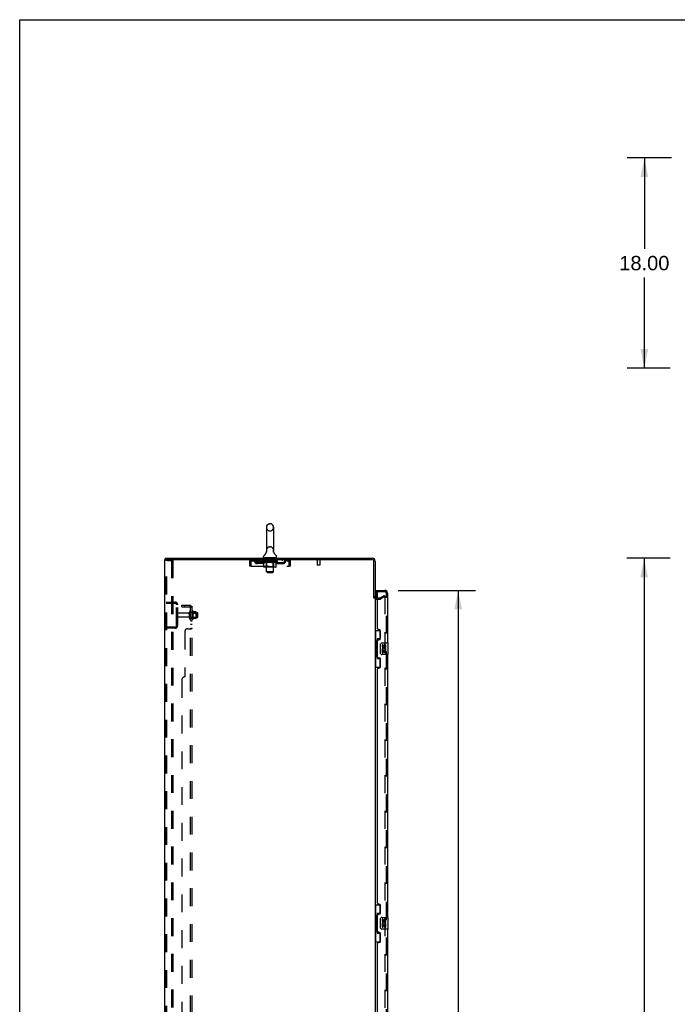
# Model space of a CAD drawing. Header units: inches. Extents: x 0 to 278, y 0 to 180.
# Tile 52 of 67: x 0 to 56, y 96 to 180. Entities that reach past the tile are written whole.
import ezdxf

# ---------------------------------------------------------------- set-up
doc = ezdxf.new("R2010")
doc.units = ezdxf.units.IN
doc.header["$LTSCALE"] = 15.310625
doc.header["$MEASUREMENT"] = 0
doc.linetypes.add('HIDDEN', pattern=[0.2, 0.1, -0.1])
doc.layers.get('0').update_dxf_attribs({"linetype": 'CONTINUOUS'})
for name, color, linetype in [('DEFAULT_2', 8, 'HIDDEN'), ('DIMENSIONS', 7, 'CONTINUOUS'), ('LEFTHAND_DOOR_ASSEMBLY', 7, 'CONTINUOUS'), ('RIGHTHAND_DOOR_ASSEMBLY', 7, 'CONTINUOUS'), ('SUBPANEL', 7, 'CONTINUOUS'), ('WITNESSMARKS', 7, 'CONTINUOUS')]:
    doc.layers.add(name, color=color, linetype=linetype)
doc.styles.get("Standard").update_dxf_attribs({"font": 'arial.ttf'})
doc.dimstyles.new('DIMSTYLE_1', dxfattribs={"dimtxt": 1.228125, "dimasz": 1.6375, "dimexe": 0.09, "dimexo": 0.07, "dimgap": 0.0375, "dimtad": 0, "dimtih": 1, "dimtoh": 1, "dimzin": 4, "dimdsep": 46, "dimtxsty": 'Standard', "dimblk": '_FILLED', "dimblk1": '_FILLED', "dimblk2": '_FILLED', "dimcen": 0.09, "dimadec": 3, "dimazin": 1, "dimtfac": 1, "dimtdec": 3, "dimtofl": 0, "dimtmove": 0, "dimatfit": 3, "dimldrblk": '_FILLED', "dimfxl": 0, "dimtolj": 1, "dimtzin": 4, "dimarcsym": 0})

# ---------------------------------------------------------------- blocks, each defined once
blk = doc.blocks.new('_FILLED')
at = {"color": 0, "linetype": 'ByBlock'}
blk.add_solid([(0, 0), (-1, 0.2), (-1, -0.2)], dxfattribs=at)
blk = doc.blocks.new('*D7')
at = {"layer": 'DIMENSIONS', "color": 2, "linetype": 'Continuous'}
for p, q in [((55.802, 168.289), (51.993, 168.289)), ((53.466, 168.289), (53.466, 160.517)), ((53.466, 150.289), (53.466, 158.061)), ((55.668, 150.289), (51.993, 150.289))]:
    blk.add_line(p, q, dxfattribs=at)
at = {"layer": 'DIMENSIONS', "color": 2, "linetype": 'Continuous', "xscale": 1.6375, "yscale": 1.6375, "zscale": 1.6375}
for p, rotation in [((53.466, 168.289), 90), ((53.466, 150.289), 270)]:
    blk.add_blockref('_FILLED', p, dxfattribs=dict(at, rotation=rotation))
at = {"layer": 'DIMENSIONS', "color": 2, "linetype": 'Continuous', "insert": (53.466, 159.903), "char_height": 1.2281, "width": 4.29159, "attachment_point": 2, "line_spacing_factor": 0.9}
blk.add_mtext('18.00', dxfattribs=at)
blk = doc.blocks.new('*D9')
at = {"layer": 'DIMENSIONS', "color": 2, "linetype": 'Continuous'}
for p, q in [((32.386, 131.272), (39.002, 131.272)), ((37.528, 131.272), (37.528, 93.335)), ((37.528, 50.772), (37.528, 89.037)), ((32.386, 50.772), (39.002, 50.772))]:
    blk.add_line(p, q, dxfattribs=at)
at = {"layer": 'DIMENSIONS', "color": 2, "linetype": 'Continuous', "xscale": 1.6375, "yscale": 1.6375, "zscale": 1.6375}
for p, rotation in [((37.528, 131.272), 90), ((37.528, 50.772), 270)]:
    blk.add_blockref('_FILLED', p, dxfattribs=dict(at, rotation=rotation))
at = {"layer": 'DIMENSIONS', "color": 2, "linetype": 'Continuous', "insert": (37.528, 92.721), "char_height": 1.2281, "width": 6.28216, "attachment_point": 2, "line_spacing_factor": 0.9}
blk.add_mtext('80.50\\PDOORS', dxfattribs=at)
blk = doc.blocks.new('*D12')
at = {"layer": 'DIMENSIONS', "color": 2, "linetype": 'Continuous'}
for p, q in [((55.668, 134.022), (51.975, 134.022)), ((53.449, 134.022), (53.449, 92.25)), ((53.449, 48.022), (53.449, 89.794)), ((55.668, 48.022), (51.975, 48.022))]:
    blk.add_line(p, q, dxfattribs=at)
at = {"layer": 'DIMENSIONS', "color": 2, "linetype": 'Continuous', "xscale": 1.6375, "yscale": 1.6375, "zscale": 1.6375}
for p, rotation in [((53.449, 134.022), 90), ((53.449, 48.022), 270)]:
    blk.add_blockref('_FILLED', p, dxfattribs=dict(at, rotation=rotation))
at = {"layer": 'DIMENSIONS', "color": 2, "linetype": 'Continuous', "insert": (53.449, 91.636), "char_height": 1.2281, "width": 4.29159, "attachment_point": 2, "line_spacing_factor": 0.9}
blk.add_mtext('86.00', dxfattribs=at)

msp = doc.modelspace()

# ---------------------------------------------------------------- linework, layer by layer
at = {"color": 7, "linetype": 'Continuous'}
for p, q in [((0, 0), (0, 180.125)), ((0, 180.125), (278.375, 180.125)), ((21.122, 136.668), (21.122, 134.693)), ((21.385, 136.968), (21.472, 136.968)), ((21.734, 136.668), (21.734, 134.693)), ((12.48, 133.918), (12.48, 134.022)), ((20.866, 134.121), (20.866, 134.16)), ((20.928, 134.052), (20.928, 134.022)), ((21.928, 134.052), (20.928, 134.052)), ((21.129, 134.549), (21.127, 134.545)), ((21.723, 134.603), (21.724, 134.609)), ((21.723, 134.599), (21.723, 134.604)), ((21.723, 134.594), (21.723, 134.599)), ((21.723, 134.589), (21.723, 134.594)), ((21.723, 134.584), (21.723, 134.589)), ((21.723, 134.579), (21.723, 134.584)), ((21.723, 134.574), (21.723, 134.579)), ((21.724, 134.569), (21.723, 134.574)), ((21.724, 134.613), (21.725, 134.618)), ((21.724, 134.608), (21.724, 134.613)), ((21.725, 134.564), (21.724, 134.569)), ((21.725, 134.618), (21.726, 134.623)), ((21.726, 134.559), (21.725, 134.564)), ((21.727, 134.555), (21.726, 134.559)), ((21.928, 134.052), (21.928, 134.022)), ((21.991, 134.121), (21.991, 134.16)), ((12.518, 133.918), (12.485, 133.918))]:
    msp.add_line(p, q, dxfattribs=at)
at = {"color": 3, "linetype": 'Continuous'}
for p, q in [((12.48, 134.022), (30.182, 134.022)), ((12.428, 48.126), (12.428, 133.918)), ((12.428, 133.918), (12.485, 133.918)), ((12.518, 133.918), (30.182, 133.918)), ((30.324, 130.615), (30.324, 133.776)), ((30.428, 133.776), (30.428, 130.626)), ((30.428, 130.574), (30.428, 51.47)), ((30.571, 130.626), (30.632, 130.626))]:
    msp.add_line(p, q, dxfattribs=at)
at = {"color": 7, "linetype": 'Continuous'}
msp.add_lwpolyline([(21.13, 134.623), (21.131, 134.618), (21.132, 134.614), (21.133, 134.609), (21.134, 134.604), (21.134, 134.599), (21.134, 134.594), (21.134, 134.589), (21.134, 134.584), (21.134, 134.579), (21.133, 134.574), (21.133, 134.569), (21.132, 134.564), (21.131, 134.559), (21.13, 134.554), (21.129, 134.549)], dxfattribs=at)
for centre, radius, start, end in [((21.428, 136.668), 0.306, 105.63034, 180), ((21.385, 136.824), 0.144, 90, 105.63034), ((21.472, 136.824), 0.144, 74.36966, 90), ((21.428, 136.668), 0.306, 0, 74.36966), ((21.01, 134.16), 0.144, 124.66237, 180), ((20.935, 134.121), 0.069, 180, 265), ((20.63, 134.709), 0.523, 304.66237, 347.23891), ((21.428, 134.693), 0.306, 180, 193.20532), ((22.226, 134.709), 0.523, 192.7611, 235.33763), ((21.428, 134.693), 0.306, 346.79468, 360), ((21.922, 134.121), 0.069, 275, 360), ((21.847, 134.16), 0.144, 360, 55.33763)]:
    msp.add_arc(centre, radius, start, end, dxfattribs=at)
at = {"color": 3, "linetype": 'Continuous'}
for centre, radius, start, end in [((30.182, 133.776), 0.246, 0, 90), ((30.182, 133.776), 0.142, 0, 90), ((30.571, 130.769), 0.142, 180, 270)]:
    msp.add_arc(centre, radius, start, end, dxfattribs=at)
at = {"layer": 'DEFAULT_2', "color": 8, "linetype": 'HIDDEN'}
for p, q in [((21.385, 136.368), (21.472, 136.368)), ((21.385, 134.993), (21.472, 134.993)), ((21.108, 134.052), (21.108, 134.022)), ((21.128, 132.871), (21.128, 134.022)), ((21.323, 134.042), (21.323, 133.962)), ((21.533, 134.042), (21.533, 133.962)), ((21.728, 132.871), (21.728, 134.022)), ((21.748, 134.052), (21.748, 134.022)), ((12.532, 48.24), (12.532, 133.805)), ((12.627, 133.835), (12.554, 133.835)), ((12.606, 48.24), (12.606, 133.805)), ((12.627, 133.835), (13.108, 133.835)), ((13.004, 133.835), (13.004, 48.21)), ((13.108, 133.835), (13.108, 48.21)), ((19.678, 133.751), (19.678, 133.356)), ((19.678, 133.751), (19.782, 133.751)), ((19.782, 133.356), (19.678, 133.356)), ((19.782, 133.751), (19.782, 133.356)), ((19.812, 133.356), (19.812, 133.751)), ((19.812, 133.356), (23.044, 133.356)), ((19.845, 133.814), (19.845, 133.918)), ((19.845, 133.814), (23.011, 133.814)), ((20.314, 133.563), (20.314, 133.667)), ((20.797, 133.667), (20.314, 133.667)), ((20.797, 133.563), (20.314, 133.563)), ((20.397, 133.918), (20.397, 133.814)), ((20.564, 133.563), (20.564, 133.667)), ((20.795, 133.767), (20.795, 133.814)), ((20.894, 133.698), (20.795, 133.767)), ((22.062, 133.767), (20.795, 133.767)), ((20.805, 133.807), (20.805, 133.814)), ((20.813, 133.804), (20.813, 133.807)), ((20.813, 133.804), (22.043, 133.804)), ((20.822, 133.804), (20.822, 133.807)), ((20.823, 133.804), (20.823, 133.807)), ((20.833, 133.807), (20.833, 133.814)), ((20.85, 133.804), (20.85, 133.807)), ((20.851, 133.804), (20.851, 133.807)), ((20.88, 133.807), (20.88, 133.814)), ((20.894, 133.804), (20.894, 133.807)), ((20.894, 133.293), (20.894, 133.698)), ((20.894, 133.698), (20.908, 133.688)), ((20.897, 133.804), (20.897, 133.807)), ((21.101, 133.807), (20.9, 133.807)), ((20.922, 133.68), (20.908, 133.688)), ((20.936, 133.672), (20.922, 133.68)), ((20.949, 133.666), (20.936, 133.673)), ((21.922, 133.256), (20.937, 133.256)), ((20.943, 133.807), (20.943, 133.814)), ((20.945, 133.804), (20.945, 133.807)), ((20.945, 133.804), (20.945, 133.807)), ((20.948, 133.804), (20.948, 133.807)), ((20.963, 133.66), (20.949, 133.666)), ((20.956, 133.804), (20.956, 133.807)), ((20.956, 133.804), (20.956, 133.807)), ((20.959, 133.804), (20.959, 133.807)), ((20.962, 133.804), (20.962, 133.808)), ((20.976, 133.656), (20.963, 133.66)), ((20.967, 133.804), (20.967, 133.807)), ((21.08, 133.656), (20.976, 133.656)), ((20.981, 133.804), (20.981, 133.807)), ((20.991, 133.814), (20.991, 133.918)), ((20.999, 133.804), (20.999, 133.807)), ((21, 133.804), (21, 133.81)), ((21.02, 133.804), (21.02, 133.807)), ((21.021, 133.807), (21.021, 133.814)), ((21.031, 133.804), (21.031, 133.807)), ((21.035, 133.804), (21.035, 133.807)), ((21.044, 133.804), (21.044, 133.807)), ((21.056, 133.804), (21.056, 133.811)), ((21.071, 133.804), (21.071, 133.807)), ((21.074, 133.804), (21.074, 133.807)), ((21.116, 133.296), (21.076, 133.256)), ((21.08, 133.656), (21.093, 133.66)), ((21.107, 133.666), (21.093, 133.66)), ((21.101, 133.804), (21.101, 133.807)), ((21.168, 133.807), (21.106, 133.807)), ((21.12, 133.673), (21.107, 133.666)), ((21.112, 133.807), (21.112, 133.814)), ((21.116, 133.296), (21.116, 133.764)), ((21.741, 133.296), (21.116, 133.296)), ((21.119, 133.804), (21.119, 133.807)), ((21.134, 133.68), (21.12, 133.673)), ((21.123, 133.804), (21.123, 133.807)), ((21.129, 133.804), (21.129, 133.813)), ((21.133, 133.804), (21.133, 133.807)), ((21.148, 133.689), (21.134, 133.68)), ((21.144, 133.804), (21.144, 133.807)), ((21.162, 133.698), (21.148, 133.689)), ((21.162, 133.293), (21.162, 133.698)), ((21.162, 133.698), (21.191, 133.689)), ((21.168, 133.804), (21.168, 133.807)), ((21.173, 133.26), (21.171, 133.263)), ((21.178, 133.257), (21.176, 133.258)), ((21.181, 133.256), (21.178, 133.257)), ((21.183, 133.256), (21.181, 133.256)), ((21.243, 133.807), (21.184, 133.807)), ((21.219, 133.68), (21.191, 133.689)), ((21.205, 133.804), (21.205, 133.807)), ((21.212, 133.807), (21.212, 133.814)), ((21.216, 133.804), (21.216, 133.807)), ((21.218, 133.804), (21.218, 133.813)), ((21.247, 133.672), (21.219, 133.68)), ((21.221, 133.804), (21.221, 133.807)), ((21.228, 133.804), (21.228, 133.808)), ((21.243, 133.804), (21.243, 133.807)), ((21.275, 133.666), (21.247, 133.673)), ((21.324, 133.807), (21.269, 133.807)), ((21.302, 133.66), (21.274, 133.666)), ((21.283, 133.804), (21.283, 133.807)), ((21.329, 133.656), (21.302, 133.66)), ((21.314, 133.807), (21.428, 133.814)), ((21.318, 133.807), (21.318, 133.814)), ((21.319, 133.814), (21.318, 133.814)), ((21.319, 133.807), (21.319, 133.814)), ((21.319, 133.804), (21.319, 133.807)), ((21.323, 133.804), (21.323, 133.808)), ((21.324, 133.804), (21.324, 133.807)), ((21.324, 133.804), (21.324, 133.807)), ((21.527, 133.656), (21.329, 133.656)), ((21.523, 133.952), (21.333, 133.952)), ((21.408, 133.807), (21.359, 133.807)), ((21.365, 133.804), (21.365, 133.807)), ((21.408, 133.804), (21.408, 133.807)), ((21.426, 133.808), (21.426, 133.807)), ((21.426, 133.804), (21.426, 133.808)), ((21.426, 133.804), (21.426, 133.807)), ((21.428, 133.807), (21.428, 133.814)), ((21.428, 133.814), (21.543, 133.807)), ((21.431, 133.804), (21.431, 133.808)), ((21.431, 133.808), (21.431, 133.807)), ((21.431, 133.804), (21.431, 133.807)), ((21.449, 133.804), (21.449, 133.807)), ((21.449, 133.807), (21.497, 133.807)), ((21.492, 133.804), (21.492, 133.807)), ((21.527, 133.656), (21.555, 133.66)), ((21.533, 133.804), (21.533, 133.807)), ((21.533, 133.804), (21.533, 133.807)), ((21.533, 133.807), (21.587, 133.807)), ((21.534, 133.804), (21.534, 133.808)), ((21.538, 133.807), (21.538, 133.814)), ((21.538, 133.807), (21.538, 133.814)), ((21.538, 133.814), (21.538, 133.814)), ((21.538, 133.804), (21.538, 133.807)), ((21.583, 133.666), (21.555, 133.66)), ((21.574, 133.804), (21.574, 133.807)), ((21.611, 133.673), (21.583, 133.666)), ((21.64, 133.681), (21.611, 133.673)), ((21.613, 133.804), (21.613, 133.807)), ((21.613, 133.807), (21.673, 133.807)), ((21.629, 133.804), (21.629, 133.808)), ((21.636, 133.804), (21.636, 133.807)), ((21.639, 133.804), (21.639, 133.813)), ((21.668, 133.689), (21.639, 133.68)), ((21.641, 133.804), (21.641, 133.807)), ((21.645, 133.807), (21.645, 133.814)), ((21.652, 133.804), (21.652, 133.807)), ((21.697, 133.699), (21.668, 133.689)), ((21.688, 133.804), (21.688, 133.807)), ((21.688, 133.807), (21.75, 133.807)), ((21.697, 133.293), (21.697, 133.699)), ((21.697, 133.699), (21.712, 133.689)), ((21.712, 133.804), (21.712, 133.807)), ((21.727, 133.68), (21.712, 133.689)), ((21.723, 133.804), (21.723, 133.807)), ((21.741, 133.673), (21.727, 133.68)), ((21.728, 133.804), (21.728, 133.813)), ((21.734, 133.804), (21.734, 133.807)), ((21.738, 133.804), (21.738, 133.807)), ((21.741, 133.296), (21.741, 133.764)), ((21.755, 133.666), (21.741, 133.673)), ((21.741, 133.296), (21.781, 133.256)), ((21.745, 133.807), (21.745, 133.814)), ((21.755, 133.804), (21.755, 133.807)), ((21.755, 133.807), (22.062, 133.807)), ((21.77, 133.66), (21.755, 133.666)), ((21.784, 133.656), (21.77, 133.66)), ((21.783, 133.804), (21.783, 133.807)), ((21.878, 133.656), (21.784, 133.656)), ((21.786, 133.804), (21.786, 133.807)), ((21.801, 133.804), (21.801, 133.811)), ((21.812, 133.804), (21.812, 133.807)), ((21.822, 133.804), (21.822, 133.807)), ((21.826, 133.804), (21.826, 133.807)), ((21.835, 133.807), (21.835, 133.814)), ((21.837, 133.804), (21.837, 133.807)), ((21.857, 133.804), (21.857, 133.81)), ((21.858, 133.804), (21.858, 133.807)), ((21.866, 133.814), (21.866, 133.918)), ((21.876, 133.804), (21.876, 133.807)), ((21.878, 133.656), (21.892, 133.66)), ((21.89, 133.804), (21.89, 133.807)), ((21.906, 133.666), (21.892, 133.66)), ((21.894, 133.804), (21.894, 133.808)), ((21.898, 133.804), (21.898, 133.807)), ((21.901, 133.804), (21.901, 133.807)), ((21.901, 133.804), (21.901, 133.807)), ((21.921, 133.673), (21.906, 133.666)), ((21.908, 133.804), (21.908, 133.807)), ((21.911, 133.804), (21.911, 133.807)), ((21.912, 133.804), (21.912, 133.807)), ((21.914, 133.807), (21.914, 133.814)), ((21.935, 133.681), (21.921, 133.673)), ((21.95, 133.69), (21.935, 133.681)), ((21.94, 133.811), (22.061, 133.812)), ((21.94, 133.807), (21.94, 133.811)), ((21.965, 133.7), (21.95, 133.689)), ((21.96, 133.804), (21.96, 133.807)), ((21.962, 133.804), (21.962, 133.807)), ((21.965, 133.7), (22.062, 133.767)), ((21.965, 133.293), (21.965, 133.7)), ((21.977, 133.807), (21.977, 133.814)), ((22.005, 133.804), (22.005, 133.807)), ((22.007, 133.804), (22.007, 133.807)), ((22.023, 133.807), (22.023, 133.814)), ((22.034, 133.804), (22.034, 133.807)), ((22.035, 133.804), (22.035, 133.807)), ((22.043, 133.804), (22.043, 133.807)), ((22.052, 133.807), (22.052, 133.814)), ((22.06, 133.667), (22.543, 133.667)), ((22.06, 133.563), (22.543, 133.563)), ((22.061, 133.807), (22.061, 133.812)), ((22.062, 133.767), (22.062, 133.807)), ((22.293, 133.563), (22.293, 133.667)), ((22.46, 133.918), (22.46, 133.814)), ((22.543, 133.563), (22.543, 133.667)), ((23.011, 133.918), (23.011, 133.814)), ((23.044, 133.751), (23.044, 133.356)), ((23.074, 133.356), (23.074, 133.751)), ((23.178, 133.751), (23.074, 133.751)), ((23.178, 133.356), (23.074, 133.356)), ((23.178, 133.356), (23.178, 133.751)), ((25.716, 133.875), (25.432, 133.875)), ((25.45, 133.875), (25.45, 133.428)), ((25.688, 133.418), (25.46, 133.418)), ((25.698, 133.875), (25.698, 133.428)), ((21.197, 132.802), (21.128, 132.871)), ((21.728, 132.871), (21.128, 132.871)), ((21.197, 132.802), (21.659, 132.802)), ((21.659, 132.802), (21.728, 132.871)), ((30.849, 130.63), (31.189, 130.827)), ((31.241, 130.737), (30.901, 130.54)), ((31.189, 130.827), (31.241, 130.737)), ((31.241, 130.757), (31.241, 51.288)), ((12.532, 130.272), (13.286, 130.272)), ((12.532, 130.168), (13.286, 130.168)), ((13.205, 130.272), (13.205, 130.168)), ((13.428, 128.269), (13.428, 130.026)), ((13.532, 128.269), (13.532, 130.026)), ((30.571, 130.522), (30.833, 130.522)), ((30.632, 130.626), (30.833, 130.626)), ((14.46, 129.312), (13.562, 129.312)), ((14.46, 128.982), (13.562, 128.982)), ((14.522, 128.89), (14.522, 129.405)), ((14.632, 128.89), (14.632, 129.405)), ((15.227, 129.335), (14.632, 129.335)), ((14.757, 129.481), (14.757, 128.813)), ((14.777, 129.331), (14.757, 129.351)), ((14.777, 128.964), (14.757, 128.944)), ((14.777, 129.331), (14.777, 128.964)), ((14.777, 129.331), (15.073, 129.331)), ((14.777, 128.964), (15.073, 128.964)), ((14.827, 129.503), (14.827, 128.791)), ((15.083, 129.425), (14.855, 129.425)), ((15.073, 129.331), (15.093, 129.351)), ((15.073, 129.331), (15.073, 128.964)), ((15.073, 128.964), (15.093, 128.944)), ((15.093, 129.403), (15.093, 128.891)), ((15.257, 128.99), (15.257, 129.305)), ((13.286, 128.126), (12.532, 128.126)), ((13.205, 128.126), (13.205, 128.022)), ((15.227, 128.96), (14.632, 128.96)), ((15.083, 128.87), (14.855, 128.87)), ((13.286, 128.022), (12.532, 128.022))]:
    msp.add_line(p, q, dxfattribs=at)
for points in [[(12.554, 133.835), (12.548, 133.833), (12.543, 133.831), (12.539, 133.826), (12.535, 133.82), (12.533, 133.813), (12.532, 133.805)], [(12.627, 133.835), (12.621, 133.833), (12.617, 133.831), (12.612, 133.826), (12.609, 133.82), (12.607, 133.813), (12.606, 133.805)], [(19.812, 133.751), (19.815, 133.77), (19.817, 133.788), (19.819, 133.806), (19.822, 133.824), (19.824, 133.84), (19.827, 133.855), (19.829, 133.869), (19.831, 133.882), (19.834, 133.892), (19.836, 133.902), (19.838, 133.909), (19.841, 133.914), (19.843, 133.917), (19.845, 133.918)], [(19.812, 133.751), (19.815, 133.758), (19.817, 133.765), (19.819, 133.772), (19.822, 133.778), (19.824, 133.785), (19.827, 133.79), (19.829, 133.796), (19.831, 133.8), (19.834, 133.804), (19.836, 133.808), (19.838, 133.811), (19.841, 133.812), (19.843, 133.814), (19.845, 133.814)], [(20.937, 133.256), (20.932, 133.256), (20.927, 133.257), (20.922, 133.258), (20.917, 133.26), (20.912, 133.263), (20.908, 133.266), (20.904, 133.269), (20.901, 133.273), (20.898, 133.278), (20.896, 133.282), (20.895, 133.288), (20.894, 133.293)], [(21.163, 133.282), (21.162, 133.288), (21.162, 133.293)], [(21.164, 133.278), (21.163, 133.282), (21.162, 133.288), (21.162, 133.293)], [(21.176, 133.258), (21.173, 133.26), (21.171, 133.263), (21.169, 133.266), (21.167, 133.269), (21.165, 133.273), (21.164, 133.278)], [(21.169, 133.266), (21.167, 133.269), (21.165, 133.273)], [(21.676, 133.256), (21.678, 133.256), (21.681, 133.257), (21.683, 133.258), (21.686, 133.26), (21.688, 133.263), (21.69, 133.266), (21.692, 133.269), (21.694, 133.273), (21.695, 133.278), (21.696, 133.282), (21.697, 133.288), (21.697, 133.293)], [(21.922, 133.256), (21.927, 133.256), (21.932, 133.257), (21.937, 133.258), (21.942, 133.26), (21.947, 133.263), (21.951, 133.266), (21.955, 133.269), (21.958, 133.273), (21.961, 133.278), (21.963, 133.282), (21.964, 133.288), (21.965, 133.293)], [(23.011, 133.918), (23.014, 133.917), (23.016, 133.914), (23.018, 133.909), (23.021, 133.902), (23.023, 133.892), (23.026, 133.882), (23.028, 133.869), (23.03, 133.855), (23.033, 133.84), (23.035, 133.824), (23.037, 133.806), (23.04, 133.788), (23.042, 133.77), (23.044, 133.751)], [(23.011, 133.814), (23.014, 133.814), (23.016, 133.812), (23.018, 133.811), (23.021, 133.808), (23.023, 133.804), (23.026, 133.8), (23.028, 133.796), (23.03, 133.79), (23.033, 133.785), (23.035, 133.778), (23.037, 133.772), (23.04, 133.765), (23.042, 133.758), (23.044, 133.751)], [(31.224, 130.777), (31.223, 130.777), (31.221, 130.776), (31.22, 130.776), (31.218, 130.775), (31.216, 130.774)], [(31.227, 130.776), (31.225, 130.776), (31.224, 130.777)], [(31.227, 130.776), (31.229, 130.775), (31.231, 130.775), (31.233, 130.774), (31.234, 130.772), (31.236, 130.771), (31.237, 130.769), (31.238, 130.767), (31.239, 130.765), (31.24, 130.763), (31.24, 130.761), (31.241, 130.759), (31.241, 130.757)]]:
    msp.add_lwpolyline(points, dxfattribs=at)
for centre, radius, start, end in [((21.428, 136.668), 0.306, 180, 254.36966), ((21.428, 136.668), 0.306, 285.63034, 360), ((21.385, 136.511), 0.144, 254.36966, 270), ((21.472, 136.511), 0.144, 270, 285.63034), ((21.428, 134.693), 0.306, 105.63034, 180), ((21.385, 134.849), 0.144, 90, 105.63034), ((21.472, 134.849), 0.144, 74.36966, 90), ((21.428, 134.693), 0.306, 0, 74.36966), ((20.935, 134.121), 0.069, 265, 270), ((21.098, 134.022), 0.03, 0, 90), ((21.313, 134.042), 0.01, 0, 90), ((21.543, 134.042), 0.01, 90, 180), ((21.758, 134.022), 0.03, 90, 180), ((21.922, 134.121), 0.069, 270, 275), ((19.845, 133.751), 0.167, 90, 180), ((19.845, 133.751), 0.063, 90, 180), ((20.025, 133.751), 0.167, 8.07163, 90), ((20.025, 133.752), 0.0625, 7.98631, 90), ((20.314, 133.792), 0.229, 187.98631, 270), ((20.314, 133.792), 0.125, 188.07163, 270), ((20.797, 133.792), 0.125, 270, 351.92837), ((20.797, 133.792), 0.229, 270, 352.01369), ((21.086, 133.751), 0.167, 90, 171.92837), ((21.085, 133.752), 0.0625, 90, 172.01369), ((21.076, 133.764), 0.0398, 0, 89.99999), ((21.333, 133.962), 0.01, 180, 270), ((21.523, 133.962), 0.01, 270, 360), ((21.781, 133.764), 0.0398, 90.00001, 180), ((21.771, 133.751), 0.167, 8.07163, 90), ((21.771, 133.752), 0.0625, 7.98631, 90), ((22.06, 133.792), 0.229, 187.98631, 270), ((22.06, 133.792), 0.125, 188.07163, 270), ((22.543, 133.792), 0.125, 270, 351.92837), ((22.543, 133.792), 0.229, 270, 352.01369), ((22.832, 133.751), 0.167, 90, 171.92837), ((22.832, 133.752), 0.0625, 90, 172.01369), ((23.011, 133.751), 0.167, 0, 90), ((23.011, 133.751), 0.063, 0, 90), ((25.432, 133.897), 0.0215, 90, 270), ((25.46, 133.428), 0.01, 180, 270), ((25.688, 133.428), 0.01, 270, 360), ((25.716, 133.897), 0.0215, 270, 90), ((30.571, 130.769), 0.246, 180, 270), ((13.286, 130.026), 0.246, 0, 90), ((13.286, 130.026), 0.142, 0, 90), ((30.833, 130.659), 0.033, 270, 300), ((30.833, 130.659), 0.137, 270, 300), ((13.562, 129.282), 0.03, 90, 180), ((13.562, 129.012), 0.03, 180, 270), ((14.46, 129.375), 0.0625, 270, 360), ((14.46, 128.92), 0.0625, 0, 90), ((14.577, 129.405), 0.055, 360, 180), ((14.796, 129.481), 0.0384, 34.44966, 180), ((14.227, 129.147), 0.698, 23.96793, 30.66313), ((14.874, 129.435), 0.01, 203.96793, 270), ((15.083, 129.415), 0.01, 5.19383, 90), ((14.952, 129.403), 0.141, 0, 5.20805), ((15.227, 129.305), 0.03, 359.99999, 90), ((15.227, 128.99), 0.03, 270, 0.00001), ((13.286, 128.269), 0.246, 270, 360), ((13.286, 128.269), 0.142, 270, 360), ((14.577, 128.89), 0.055, 180, 0), ((14.796, 128.813), 0.0384, 180, 325.55034), ((14.227, 129.147), 0.698, 329.33687, 336.03207), ((14.874, 128.86), 0.01, 90, 156.03207), ((15.083, 128.88), 0.01, 270, 354.80617), ((14.952, 128.891), 0.141, 354.79195, 360)]:
    msp.add_arc(centre, radius, start, end, dxfattribs=at)
for centre, major_axis, ratio, start_param, end_param in [((21.428, 133.814), (0.633, 0.007), 0.05963, 2.96643, 3.140963), ((20.775, 133.802), (0.198, 0), 0.060556, 0.430652, 1.470503), ((21.428, 133.814), (0.633, 0), 0.060556, -3.141593, -2.96706), ((20.775, 133.795), (0.198, 0.002), 0.05963, 1.376596, 1.469874), ((21.428, 133.814), (0.633, 0.013), 0.05688, 2.791345, 2.965878), ((20.819, 133.802), (0.198, -0.002), 0.05963, 0.605815, 1.645666), ((20.751, 133.802), (0.198, 0.002), 0.05963, 0.25549, 1.295341), ((21.428, 133.814), (0.633, -0.007), 0.05963, -2.96643, -2.791898), ((20.819, 133.795), (0.198, 0), 0.060556, 1.551758, 1.645036), ((20.751, 133.795), (0.198, 0.004), 0.05688, 1.20151, 1.294789), ((20.821, 133.798), (0.164, 0.002), 0.05963, 1.065228, 1.614276), ((20.801, 133.798), (0.164, 0.003), 0.05688, 0.890143, 1.43919), ((20.859, 133.798), (0.164, 0), 0.060556, 1.240391, 1.789438), ((21.428, 133.814), (0.633, 0.019), 0.052395, 2.616403, 2.790936), ((20.882, 133.802), (0.198, -0.004), 0.05688, 0.7809, 1.820751), ((20.747, 133.802), (0.198, 0.004), 0.05688, 0.080405, 1.120256), ((21.428, 133.814), (0.633, -0.013), 0.05688, -2.791345, -2.616812), ((20.882, 133.795), (0.198, -0.002), 0.05963, 1.72692, 1.820198), ((20.747, 133.795), (0.198, 0.006), 0.052395, 1.026568, 1.119847), ((20.8, 133.798), (0.164, 0.005), 0.052395, 0.715201, 1.264248), ((20.914, 133.798), (0.164, -0.002), 0.05963, 1.415553, 1.9646), ((21.428, 133.814), (0.633, 0.025), 0.046319, 2.441654, 2.616187), ((20.961, 133.802), (0.198, -0.006), 0.052395, 0.955842, 1.995693), ((20.764, 133.802), (0.198, 0.006), 0.052395, -0.094537, 0.945314), ((21.428, 133.814), (0.633, -0.019), 0.052395, -2.616403, -2.44187), ((20.961, 133.795), (0.198, -0.004), 0.05688, 1.902006, 1.995284), ((20.764, 133.795), (0.198, 0.008), 0.046319, 0.851819, 0.945098), ((20.819, 133.798), (0.164, 0.006), 0.046319, 0.540452, 1.089499), ((20.985, 133.798), (0.164, -0.003), 0.05688, 1.590638, 2.139686), ((21.428, 133.814), (0.633, 0.029), 0.038841, 2.267123, 2.441656), ((21.055, 133.802), (0.198, -0.008), 0.046319, 1.130591, 2.170442), ((20.801, 133.802), (0.198, 0.008), 0.046319, -0.269286, 0.770565), ((21.428, 133.814), (0.633, -0.025), 0.046319, -2.441654, -2.267121), ((21.055, 133.795), (0.198, -0.006), 0.052395, 2.076947, 2.170226), ((20.801, 133.795), (0.198, 0.009), 0.038841, 0.677289, 0.770567), ((20.856, 133.798), (0.164, 0.008), 0.038841, 0.365921, 0.914969), ((21.07, 133.798), (0.164, -0.005), 0.052395, 1.76558, 2.314627), ((21.428, 133.814), (0.633, 0.033), 0.030195, 2.09281, 2.267343), ((21.16, 133.802), (0.198, -0.009), 0.038841, 1.305122, 2.344973), ((20.858, 133.802), (0.198, 0.009), 0.038841, -0.443817, 0.596034), ((21.428, 133.814), (0.633, -0.029), 0.038841, -2.267123, -2.092591), ((21.16, 133.795), (0.198, -0.008), 0.046319, 2.251696, 2.344975), ((20.858, 133.795), (0.198, 0.01), 0.030195, 0.502975, 0.596254), ((20.91, 133.798), (0.164, 0.009), 0.030195, 0.191608, 0.740655), ((21.166, 133.798), (0.164, -0.006), 0.046319, 1.940329, 2.489376), ((20.931, 133.802), (0.198, 0.01), 0.030195, -0.61813, 0.421721), ((21.273, 133.802), (0.198, -0.01), 0.030195, 1.479435, 2.519286), ((21.428, 133.814), (0.633, 0.036), 0.020645, 1.918687, 2.09322), ((21.428, 133.814), (0.633, -0.033), 0.030195, -2.09281, -1.918277), ((21.273, 133.795), (0.198, -0.009), 0.038841, 2.426227, 2.519505), ((20.931, 133.795), (0.198, 0.011), 0.020645, 0.328852, 0.422131), ((20.98, 133.798), (0.164, 0.009), 0.020645, 0.017485, 0.566532), ((21.269, 133.798), (0.164, -0.008), 0.038841, 2.11486, 2.663907), ((21.02, 133.802), (0.198, 0.011), 0.020645, -0.792253, 0.247598), ((21.39, 133.802), (0.198, -0.011), 0.020645, 1.653558, 2.693409), ((21.428, 133.814), (0.633, 0.038), 0.010478, 1.744704, 1.919237), ((21.428, 133.814), (0.633, -0.036), 0.020645, -1.918687, -1.744154), ((21.39, 133.795), (0.198, -0.01), 0.030195, 2.60054, 2.693819), ((21.02, 133.795), (0.198, 0.012), 0.010478, 0.154869, 0.248148), ((21.064, 133.798), (0.164, 0.01), 0.010478, 6.126688, 6.675735), ((21.377, 133.798), (0.164, -0.009), 0.030195, 2.289173, 2.83822), ((21.121, 133.802), (0.198, 0.012), 0.010478, -0.966236, -0.000846), ((21.509, 133.802), (0.198, -0.012), 0.010478, 1.827541, 2.867392), ((21.428, 133.814), (0.633, -0.038), 0.010478, -1.744704, -1.570171), ((21.509, 133.795), (0.198, -0.011), 0.020645, 2.774664, 2.867942), ((21.487, 133.798), (0.164, -0.009), 0.020645, 2.463296, 3.012344), ((21.348, 133.802), (0.198, 0.012), 0.010478, 0.274201, 1.314052), ((21.262, 133.798), (0.164, 0.01), 0.010478, -0.000483, 0.504314), ((21.231, 133.795), (0.198, 0.012), 0.010478, 0.099668, 0.192946), ((21.428, 133.814), (0.633, 0.038), 0.010478, -1.571421, -1.396888), ((21.626, 133.795), (0.198, -0.012), 0.010478, 2.948646, 3.041925), ((21.595, 133.798), (0.164, -0.01), 0.010478, 2.637279, 3.142076), ((21.467, 133.802), (0.198, 0.011), 0.020645, 0.448184, 1.488034), ((21.37, 133.798), (0.164, 0.009), 0.020645, 0.129249, 0.678296), ((21.348, 133.795), (0.198, 0.011), 0.020645, 0.273651, 0.366929), ((21.736, 133.802), (0.198, -0.012), 0.010478, -3.140747, -2.175357), ((21.428, 133.814), (0.633, 0.036), 0.020645, -1.397439, -1.222906), ((21.428, 133.814), (0.633, -0.038), 0.010478, 1.222355, 1.396888), ((21.584, 133.802), (0.198, 0.01), 0.030195, 0.622307, 1.662158), ((21.479, 133.798), (0.164, 0.009), 0.030195, 0.303372, 0.852419), ((21.793, 133.798), (0.164, -0.01), 0.010478, 2.749043, 3.29809), ((21.837, 133.802), (0.198, -0.011), 0.020645, 2.893995, 3.933846), ((21.467, 133.795), (0.198, 0.01), 0.030195, 0.447774, 0.541052), ((21.837, 133.795), (0.198, -0.012), 0.010478, 2.893445, 2.986723), ((21.428, 133.814), (0.633, 0.033), 0.030195, -1.223315, -1.048783), ((21.428, 133.814), (0.633, -0.036), 0.020645, 1.048373, 1.222906), ((21.697, 133.802), (0.198, 0.009), 0.038841, 0.79662, 1.836471), ((21.588, 133.798), (0.164, 0.008), 0.038841, 0.477686, 1.026733), ((21.877, 133.798), (0.164, -0.009), 0.020645, 2.57506, 3.124108), ((21.926, 133.802), (0.198, -0.01), 0.030195, 2.719872, 3.759723), ((21.802, 133.802), (0.198, 0.008), 0.046319, 0.971151, 2.011002), ((21.584, 133.795), (0.198, 0.009), 0.038841, 0.622087, 0.715366), ((21.926, 133.795), (0.198, -0.011), 0.020645, 2.719462, 2.812741), ((21.428, 133.814), (0.633, 0.029), 0.038841, -1.049002, -0.874469), ((21.428, 133.814), (0.633, -0.033), 0.030195, 0.87425, 1.048783), ((21.691, 133.798), (0.164, 0.006), 0.046319, 0.652216, 1.201263), ((21.895, 133.802), (0.198, 0.006), 0.052395, 1.1459, 2.185751), ((21.947, 133.798), (0.164, -0.009), 0.030195, 2.400937, 2.949985), ((21.999, 133.802), (0.198, -0.009), 0.038841, 2.545558, 3.585409), ((21.787, 133.798), (0.164, 0.005), 0.052395, 0.826965, 1.376012), ((21.697, 133.795), (0.198, 0.008), 0.046319, 0.796618, 0.889896), ((21.999, 133.795), (0.198, -0.01), 0.030195, 2.545339, 2.638617), ((21.975, 133.802), (0.198, 0.004), 0.05688, 1.320842, 2.360692), ((21.428, 133.814), (0.633, 0.025), 0.046319, -0.874471, -0.699939), ((21.428, 133.814), (0.633, -0.029), 0.038841, 0.699936, 0.874469), ((22.055, 133.802), (0.198, -0.008), 0.046319, 2.371028, 3.410879), ((22.001, 133.798), (0.164, -0.008), 0.038841, 2.226624, 2.775671), ((22.037, 133.802), (0.198, 0.002), 0.05963, 1.495927, 2.535778), ((21.871, 133.798), (0.164, 0.003), 0.05688, 1.001907, 1.550954), ((22.093, 133.802), (0.198, -0.006), 0.052395, 2.196279, 3.23613), ((22.038, 133.798), (0.164, -0.006), 0.046319, 2.052093, 2.601141), ((21.802, 133.795), (0.198, 0.006), 0.052395, 0.971367, 1.064645), ((22.081, 133.802), (0.198, 0), 0.060556, 2.364024, 2.71094), ((22.055, 133.795), (0.198, -0.009), 0.038841, 2.371026, 2.464304), ((22.11, 133.802), (0.198, -0.004), 0.05688, 2.021337, 3.061188), ((21.428, 133.814), (0.633, 0.019), 0.052395, -0.699723, -0.52519), ((22.106, 133.802), (0.198, -0.002), 0.05963, 1.846251, 2.886102), ((21.428, 133.814), (0.633, -0.025), 0.046319, 0.525406, 0.699939), ((21.942, 133.798), (0.164, 0.002), 0.05963, 1.176993, 1.72604), ((22.057, 133.798), (0.164, -0.005), 0.052395, 1.877344, 2.426392), ((21.998, 133.798), (0.164, 0), 0.060556, 1.352155, 1.901202), ((22.056, 133.798), (0.164, -0.003), 0.05688, 1.702402, 2.25145), ((22.036, 133.798), (0.164, -0.002), 0.05963, 1.527317, 2.076364), ((21.895, 133.795), (0.198, 0.004), 0.05688, 1.146309, 1.239587), ((22.093, 133.795), (0.198, -0.008), 0.046319, 2.196495, 2.289773), ((21.428, 133.814), (0.633, 0.013), 0.05688, -0.524781, -0.350248), ((21.428, 133.814), (0.633, -0.019), 0.052395, 0.350657, 0.52519), ((22.081, 133.795), (0.198, -0.002), 0.05963, 1.764997, 1.971333), ((21.975, 133.795), (0.198, 0.002), 0.05963, 1.321394, 1.414673), ((22.11, 133.795), (0.198, -0.006), 0.052395, 2.021746, 2.115024), ((21.428, 133.814), (0.633, 0.007), 0.05963, -0.349695, -0.175162), ((21.428, 133.814), (0.633, -0.013), 0.05688, 0.175715, 0.350248), ((22.037, 133.795), (0.198, 0), 0.060556, 1.496556, 1.589835), ((22.106, 133.795), (0.198, -0.004), 0.05688, 1.846804, 1.940083), ((21.428, 133.814), (0.633, -0.007), 0.05963, 6.27665, 6.458348), ((21.428, 133.814), (0.633, 0), 0.060556, -0.174533, -0.058352)]:
    msp.add_ellipse(centre, major_axis=major_axis, ratio=ratio, start_param=start_param, end_param=end_param, dxfattribs=at)
at = {"layer": 'LEFTHAND_DOOR_ASSEMBLY', "color": 7, "linetype": 'Continuous'}
for p, q in [((30.507, 131.168), (30.507, 131.272)), ((30.652, 131.168), (30.507, 131.168)), ((30.507, 131.148), (30.507, 130.641)), ((30.428, 127.847), (30.869, 127.847)), ((30.467, 127.847), (30.467, 126.822)), ((30.832, 127.847), (30.832, 127.067)), ((30.446, 126.822), (30.446, 125.722)), ((30.446, 126.822), (30.568, 126.822)), ((30.568, 126.852), (30.568, 126.873)), ((30.568, 125.722), (30.568, 126.822)), ((30.605, 127.112), (30.605, 125.432)), ((30.832, 127.112), (30.605, 127.112)), ((30.891, 125.872), (30.891, 126.672)), ((30.991, 126.772), (31.531, 126.772)), ((31.029, 126.618), (31.029, 126.482)), ((31.092, 126.618), (31.029, 126.618)), ((31.092, 126.482), (31.092, 126.618)), ((31.157, 126.544), (31.157, 126.475)), ((31.218, 126.482), (31.218, 126.524)), ((31.281, 126.524), (31.281, 126.387)), ((31.343, 126.387), (31.343, 126.524)), ((31.546, 125.787), (31.546, 126.757)), ((30.446, 125.722), (30.568, 125.722)), ((30.467, 125.722), (30.467, 124.697)), ((30.568, 125.671), (30.568, 125.692)), ((31.531, 125.772), (30.991, 125.772)), ((31.029, 126.157), (31.029, 125.926)), ((31.047, 126.157), (31.029, 126.157)), ((31.029, 125.926), (31.092, 125.926)), ((31.082, 126.157), (31.109, 126.176)), ((31.082, 126.157), (31.343, 126.157)), ((31.092, 125.926), (31.092, 126.094)), ((31.092, 126.094), (31.157, 126.094)), ((31.157, 126.094), (31.157, 125.958)), ((31.157, 125.958), (31.218, 125.958)), ((31.218, 125.958), (31.218, 126.094)), ((31.218, 126.094), (31.281, 126.094)), ((31.273, 126.193), (31.33, 126.168)), ((31.281, 126.387), (31.343, 126.387)), ((31.281, 126.094), (31.281, 125.926)), ((31.281, 125.926), (31.343, 125.926)), ((31.343, 125.926), (31.343, 126.157)), ((30.605, 125.432), (30.832, 125.432)), ((30.832, 125.477), (30.832, 124.697)), ((30.428, 124.697), (30.869, 124.697)), ((30.428, 104.347), (30.869, 104.347)), ((30.467, 104.347), (30.467, 103.322)), ((30.832, 104.347), (30.832, 103.567)), ((30.446, 103.322), (30.446, 102.222)), ((30.446, 103.322), (30.568, 103.322)), ((30.568, 103.352), (30.568, 103.373)), ((30.568, 102.222), (30.568, 103.322)), ((30.605, 103.612), (30.605, 101.932)), ((30.832, 103.612), (30.605, 103.612)), ((30.891, 102.372), (30.891, 103.172)), ((30.991, 103.272), (31.531, 103.272)), ((31.029, 103.118), (31.029, 102.982)), ((31.092, 103.118), (31.029, 103.118)), ((31.092, 102.982), (31.092, 103.118)), ((31.157, 103.044), (31.157, 102.975)), ((31.218, 102.982), (31.218, 103.024)), ((31.281, 103.024), (31.281, 102.887)), ((31.281, 102.887), (31.343, 102.887)), ((31.343, 102.887), (31.343, 103.024)), ((31.546, 102.287), (31.546, 103.257)), ((30.446, 102.222), (30.568, 102.222)), ((30.467, 102.222), (30.467, 101.197)), ((30.568, 102.171), (30.568, 102.192)), ((31.531, 102.272), (30.991, 102.272)), ((31.029, 102.657), (31.029, 102.426)), ((31.047, 102.657), (31.029, 102.657)), ((31.029, 102.426), (31.092, 102.426)), ((31.082, 102.657), (31.109, 102.676)), ((31.082, 102.657), (31.343, 102.657)), ((31.092, 102.426), (31.092, 102.594)), ((31.092, 102.594), (31.157, 102.594)), ((31.157, 102.594), (31.157, 102.458)), ((31.157, 102.458), (31.218, 102.458)), ((31.218, 102.458), (31.218, 102.594)), ((31.218, 102.594), (31.281, 102.594)), ((31.273, 102.693), (31.33, 102.668)), ((31.281, 102.594), (31.281, 102.426)), ((31.281, 102.426), (31.343, 102.426)), ((31.343, 102.426), (31.343, 102.657)), ((30.428, 101.197), (30.869, 101.197)), ((30.605, 101.932), (30.832, 101.932)), ((30.832, 101.977), (30.832, 101.197))]:
    msp.add_line(p, q, dxfattribs=at)
at = {"layer": 'LEFTHAND_DOOR_ASSEMBLY', "color": 3, "linetype": 'Continuous'}
for p, q in [((30.507, 131.272), (31.24, 131.272)), ((30.632, 127.98), (30.632, 131.148)), ((31.486, 131.026), (31.486, 126.772)), ((30.752, 127.92), (30.692, 127.92)), ((30.882, 127.17), (30.882, 127.79)), ((30.632, 125.565), (30.632, 126.98)), ((30.692, 127.04), (30.752, 127.04)), ((31.486, 125.772), (31.486, 103.272)), ((30.752, 125.505), (30.692, 125.505)), ((30.882, 124.755), (30.882, 125.375)), ((30.632, 104.48), (30.632, 124.565)), ((30.692, 124.625), (30.752, 124.625)), ((30.752, 104.42), (30.692, 104.42)), ((30.882, 103.67), (30.882, 104.29)), ((30.632, 102.065), (30.632, 103.48)), ((30.692, 103.54), (30.752, 103.54)), ((30.752, 102.005), (30.692, 102.005)), ((31.486, 102.272), (31.486, 79.772)), ((30.882, 101.255), (30.882, 101.875)), ((30.632, 80.98), (30.632, 101.065)), ((30.692, 101.125), (30.752, 101.125))]:
    msp.add_line(p, q, dxfattribs=at)
at = {"layer": 'LEFTHAND_DOOR_ASSEMBLY', "color": 8, "linetype": 'HIDDEN'}
for p, q in [((30.652, 131.168), (31.24, 131.168)), ((31.382, 51.019), (31.382, 131.026))]:
    msp.add_line(p, q, dxfattribs=at)
at = {"layer": 'LEFTHAND_DOOR_ASSEMBLY', "color": 7, "linetype": 'Continuous'}
for points in [[(30.605, 127.088), (30.606, 127.085), (30.606, 127.081), (30.607, 127.077), (30.608, 127.073), (30.61, 127.068), (30.612, 127.063), (30.614, 127.058), (30.617, 127.052), (30.621, 127.045), (30.625, 127.038), (30.629, 127.031), (30.634, 127.023), (30.639, 127.015), (30.641, 127.011)], [(30.891, 126.672), (30.892, 126.678), (30.892, 126.685), (30.893, 126.691), (30.895, 126.697), (30.896, 126.703), (30.898, 126.708)], [(30.898, 125.836), (30.896, 125.842), (30.895, 125.847), (30.893, 125.853), (30.892, 125.86), (30.892, 125.866), (30.891, 125.872)], [(30.641, 125.533), (30.639, 125.53), (30.634, 125.521), (30.629, 125.513), (30.625, 125.506), (30.621, 125.499), (30.617, 125.493), (30.614, 125.487), (30.612, 125.481), (30.61, 125.476), (30.608, 125.471), (30.607, 125.467), (30.606, 125.463), (30.606, 125.459), (30.605, 125.456)], [(30.605, 103.588), (30.606, 103.585), (30.606, 103.581), (30.607, 103.577), (30.608, 103.573), (30.61, 103.568), (30.612, 103.563), (30.614, 103.558), (30.617, 103.552), (30.621, 103.545), (30.625, 103.538), (30.629, 103.531), (30.634, 103.523), (30.639, 103.515), (30.641, 103.511)], [(30.891, 103.172), (30.892, 103.178), (30.892, 103.185), (30.893, 103.191), (30.895, 103.197), (30.896, 103.203), (30.898, 103.208)], [(30.641, 102.033), (30.639, 102.03), (30.634, 102.021), (30.629, 102.013), (30.625, 102.006), (30.621, 101.999), (30.617, 101.993), (30.614, 101.987), (30.612, 101.981), (30.61, 101.976), (30.608, 101.971), (30.607, 101.967), (30.606, 101.963), (30.606, 101.959), (30.605, 101.956)], [(30.898, 102.336), (30.896, 102.342), (30.895, 102.347), (30.893, 102.353), (30.892, 102.36), (30.892, 102.366), (30.891, 102.372)]]:
    msp.add_lwpolyline(points, dxfattribs=at)
for centre, radius, start, end in [((30.527, 131.148), 0.02, 90, 180), ((31.322, 130.882), 0.26, 90, 92.58661), ((30.991, 126.672), 0.1, 90, 158.79459), ((31.123, 126.482), 0.0943, 180, 360), ((31.123, 126.482), 0.0314, 180, 261.22946), ((31.123, 126.486), 0.0362, 263.42855, 341.76278), ((31.249, 126.524), 0.0943, 68.69989, 167.43379), ((31.249, 126.524), 0.0314, 0, 180.04847), ((31.249, 126.524), 0.0943, 0, 68.67039), ((31.531, 126.757), 0.015, 0, 90), ((30.991, 125.872), 0.1, 201.20502, 270), ((31.183, 126.23), 0.154, 161.41988, 206.19629), ((31.186, 126.23), 0.157, 336.59665, 161.87913), ((31.186, 126.23), 0.157, 205.73705, 207.8532), ((31.186, 126.23), 0.0943, 336.59665, 215.11217), ((31.531, 125.787), 0.015, 270, 360), ((30.991, 103.172), 0.1, 90, 158.79459), ((31.123, 102.982), 0.0943, 180, 360), ((31.186, 102.73), 0.157, 336.59665, 161.87913), ((31.123, 102.982), 0.0314, 180, 261.22946), ((31.123, 102.986), 0.0362, 263.42855, 341.76278), ((31.249, 103.024), 0.0943, 68.69989, 167.43379), ((31.249, 103.024), 0.0314, 0, 180.04847), ((31.249, 103.024), 0.0943, 0, 68.67039), ((31.531, 103.257), 0.015, 0, 90), ((30.991, 102.372), 0.1, 201.20502, 270), ((31.183, 102.73), 0.154, 161.41988, 206.19629), ((31.186, 102.73), 0.157, 205.73705, 207.8532), ((31.186, 102.73), 0.0943, 336.59665, 215.11217), ((31.531, 102.287), 0.015, 270, 360)]:
    msp.add_arc(centre, radius, start, end, dxfattribs=at)
at = {"layer": 'LEFTHAND_DOOR_ASSEMBLY', "color": 3, "linetype": 'Continuous'}
for centre, radius, start, end in [((30.652, 131.148), 0.02, 90, 180), ((31.24, 131.026), 0.246, 0, 90), ((30.692, 127.98), 0.06, 180, 270), ((30.752, 127.79), 0.13, 0, 90), ((30.692, 126.98), 0.06, 90, 180), ((30.752, 127.17), 0.13, 270, 360), ((30.692, 125.565), 0.06, 180, 270), ((30.752, 125.375), 0.13, 0, 90), ((30.752, 124.755), 0.13, 270, 360), ((30.692, 124.565), 0.06, 90, 180), ((30.692, 104.48), 0.06, 180, 270), ((30.752, 104.29), 0.13, 0, 90), ((30.692, 103.48), 0.06, 90, 180), ((30.752, 103.67), 0.13, 270, 360), ((30.692, 102.065), 0.06, 180, 270), ((30.752, 101.875), 0.13, 0, 90), ((30.752, 101.255), 0.13, 270, 360), ((30.692, 101.065), 0.06, 90, 180)]:
    msp.add_arc(centre, radius, start, end, dxfattribs=at)
at = {"layer": 'LEFTHAND_DOOR_ASSEMBLY', "color": 8, "linetype": 'HIDDEN'}
msp.add_arc((31.24, 131.026), 0.142, 0, 90, dxfattribs=at)
at = {"layer": 'LEFTHAND_DOOR_ASSEMBLY', "color": 7, "linetype": 'Continuous'}
for centre, start_param, end_param in [((30.673, 126.863), 0.699287, 1.51401), ((30.673, 126.863), -4.655602, -3.84088), ((30.673, 125.682), 0.699287, 1.51401), ((30.673, 125.682), -4.655602, -3.84088), ((30.673, 103.363), 0.699287, 1.51401), ((30.673, 103.363), -4.655602, -3.84088), ((30.673, 102.182), 0.699287, 1.51401), ((30.673, 102.182), -4.655602, -3.84088)]:
    msp.add_ellipse(centre, major_axis=(0, 0.18), ratio=0.579493, start_param=start_param, end_param=end_param, dxfattribs=at)
at = {"layer": 'RIGHTHAND_DOOR_ASSEMBLY', "color": 8, "linetype": 'HIDDEN'}
for p, q in [((30.652, 131.168), (31.24, 131.168)), ((31.382, 51.019), (31.382, 131.026))]:
    msp.add_line(p, q, dxfattribs=at)
msp.add_arc((31.24, 131.026), 0.142, 0, 90, dxfattribs=at)
at = {"layer": 'SUBPANEL', "color": 8, "linetype": 'HIDDEN'}
for p, q in [((13.882, 129.866), (13.882, 129.991)), ((13.882, 129.991), (14.52, 129.991)), ((13.882, 129.866), (14.52, 129.866)), ((14.132, 129.866), (14.132, 129.991)), ((14.703, 129.904), (14.607, 129.825)), ((14.628, 129.843), (14.628, 129.843)), ((14.632, 52.178), (14.632, 129.866)), ((14.632, 129.866), (14.757, 129.866)), ((14.757, 52.178), (14.757, 129.866)), ((14.632, 129.397), (14.757, 129.397)), ((14.632, 128.897), (14.757, 128.897)), ((14.632, 128.669), (14.757, 128.669)), ((14.632, 128.388), (14.757, 128.388)), ((14.132, 127.741), (14.132, 123.866)), ((14.382, 127.991), (14.703, 127.991)), ((14.618, 128.011), (14.622, 128.014)), ((14.632, 128.026), (14.757, 128.026)), ((14.757, 128.025), (14.757, 128.026)), ((13.882, 123.616), (13.882, 58.428))]:
    msp.add_line(p, q, dxfattribs=at)
for points in [[(14.607, 129.825), (14.606, 129.826), (14.606, 129.827), (14.606, 129.828), (14.607, 129.829), (14.607, 129.83), (14.608, 129.831), (14.61, 129.833), (14.611, 129.835), (14.613, 129.836), (14.614, 129.838)], [(14.614, 129.838), (14.618, 129.842), (14.62, 129.845), (14.622, 129.847), (14.624, 129.85), (14.626, 129.852), (14.628, 129.855), (14.63, 129.857), (14.631, 129.86), (14.632, 129.862), (14.632, 129.864), (14.632, 129.866)], [(14.628, 129.843), (14.628, 129.843), (14.629, 129.843), (14.629, 129.843), (14.629, 129.843), (14.63, 129.844), (14.63, 129.844), (14.631, 129.844), (14.632, 129.845), (14.632, 129.845), (14.633, 129.845), (14.633, 129.846), (14.634, 129.846), (14.635, 129.847), (14.635, 129.847), (14.636, 129.847), (14.637, 129.848), (14.638, 129.848), (14.638, 129.848), (14.639, 129.849), (14.64, 129.849), (14.641, 129.85), (14.641, 129.85), (14.642, 129.85), (14.643, 129.851), (14.644, 129.851), (14.645, 129.851), (14.646, 129.852), (14.646, 129.852), (14.647, 129.853), (14.648, 129.853), (14.649, 129.853), (14.65, 129.854), (14.651, 129.854), (14.652, 129.855), (14.653, 129.855), (14.654, 129.855), (14.655, 129.856), (14.656, 129.856), (14.657, 129.857), (14.658, 129.857), (14.659, 129.857), (14.66, 129.858), (14.661, 129.858), (14.662, 129.858), (14.663, 129.859), (14.664, 129.859), (14.665, 129.86), (14.666, 129.86), (14.667, 129.86), (14.668, 129.86), (14.669, 129.861), (14.671, 129.861), (14.672, 129.861), (14.673, 129.862), (14.674, 129.862), (14.675, 129.862), (14.675, 129.863), (14.676, 129.863), (14.677, 129.863), (14.678, 129.863), (14.679, 129.863), (14.68, 129.864), (14.681, 129.864), (14.682, 129.864), (14.683, 129.864), (14.684, 129.865), (14.685, 129.865), (14.685, 129.865), (14.686, 129.865), (14.687, 129.865), (14.688, 129.865), (14.689, 129.865), (14.689, 129.866), (14.69, 129.866), (14.691, 129.866), (14.691, 129.866), (14.692, 129.866), (14.692, 129.866)], [(14.632, 129.846), (14.632, 129.845), (14.631, 129.845), (14.631, 129.845), (14.63, 129.844), (14.63, 129.844), (14.629, 129.844), (14.629, 129.843), (14.629, 129.843), (14.628, 129.843), (14.628, 129.843)], [(14.692, 129.866), (14.692, 129.866), (14.692, 129.866), (14.692, 129.866), (14.692, 129.866), (14.692, 129.866), (14.691, 129.866), (14.691, 129.866), (14.69, 129.866), (14.69, 129.866), (14.689, 129.866)], [(14.703, 129.904), (14.706, 129.902), (14.708, 129.9), (14.712, 129.897), (14.715, 129.895), (14.719, 129.893), (14.723, 129.891), (14.727, 129.89), (14.735, 129.886)], [(14.735, 129.886), (14.738, 129.885), (14.742, 129.883), (14.745, 129.881), (14.748, 129.879), (14.751, 129.877), (14.753, 129.875), (14.755, 129.873), (14.756, 129.871), (14.757, 129.869), (14.757, 129.868), (14.757, 129.866)], [(14.607, 127.991), (14.606, 127.993), (14.606, 127.995), (14.606, 127.996), (14.607, 127.998), (14.607, 128), (14.608, 128.002), (14.61, 128.003), (14.611, 128.005), (14.613, 128.006), (14.614, 128.008), (14.616, 128.009), (14.618, 128.011)], [(14.607, 127.991), (14.606, 127.993), (14.606, 127.995), (14.606, 127.996), (14.607, 127.998), (14.607, 128), (14.608, 128.002), (14.61, 128.003), (14.611, 128.005), (14.613, 128.006), (14.614, 128.008), (14.616, 128.009)], [(14.622, 128.014), (14.624, 128.015), (14.626, 128.017), (14.628, 128.018), (14.63, 128.02), (14.631, 128.021)], [(14.626, 128.017), (14.628, 128.018), (14.63, 128.02), (14.631, 128.021), (14.632, 128.023), (14.632, 128.025), (14.632, 128.026)], [(14.632, 128.023), (14.632, 128.025), (14.632, 128.026)], [(14.703, 127.991), (14.706, 127.993), (14.708, 127.994), (14.712, 127.996)], [(14.706, 127.993), (14.708, 127.994), (14.712, 127.996), (14.715, 127.998), (14.719, 128), (14.723, 128.001)], [(14.723, 128.001), (14.731, 128.005), (14.735, 128.006), (14.738, 128.008)], [(14.738, 128.008), (14.742, 128.009), (14.745, 128.011), (14.748, 128.013), (14.751, 128.015), (14.753, 128.017), (14.755, 128.019), (14.756, 128.021), (14.757, 128.023)], [(14.748, 128.013), (14.751, 128.015), (14.753, 128.017), (14.755, 128.019), (14.756, 128.021), (14.757, 128.023), (14.757, 128.025), (14.757, 128.026)]]:
    msp.add_lwpolyline(points, dxfattribs=at)
for centre, radius, start, end in [((14.52, 129.754), 0.237, 0, 90), ((14.52, 129.754), 0.112, 0, 90), ((14.382, 127.741), 0.25, 90, 180), ((14.132, 123.616), 0.25, 90, 180)]:
    msp.add_arc(centre, radius, start, end, dxfattribs=at)
at = {"layer": 'WITNESSMARKS', "color": 40, "linetype": 'Continuous'}
for p, q in [((21.241, 133.918), (21.241, 133.856)), ((21.366, 133.918), (21.366, 133.856)), ((21.428, 133.918), (21.428, 133.856))]:
    msp.add_line(p, q, dxfattribs=at)

# ---------------------------------------------------------------- dimensions: what is measured, and where the dimension line sits
at = {"layer": 'DIMENSIONS', "color": 2, "linetype": 'Continuous'}
for base, p1, p2, picture, middle in [((53.466, 150.289), (55.872, 168.289), (55.738, 150.289), '*D7', (53.519, 159.282)), ((53.449, 48.022), (55.738, 134.022), (55.738, 48.022), '*D12', (53.442, 91.015))]:
    dim = msp.add_linear_dim(base=base, p1=p1, p2=p2, angle=270, dimstyle='DIMSTYLE_1', dxfattribs=at)
    dim.commit()
    dim.dimension.update_dxf_attribs({"geometry": picture, "text_midpoint": middle, "dimtype": 160})
dim = msp.add_linear_dim(base=(37.528, 50.772), p1=(32.316, 131.272), p2=(32.316, 50.772), angle=270, text='<>\\PDOORS', dimstyle='DIMSTYLE_1', dxfattribs=at)
dim.commit()
dim.dimension.update_dxf_attribs({"geometry": '*D9', "text_midpoint": (37.528, 91.186), "dimtype": 160})

doc.saveas('drawing.dxf')
